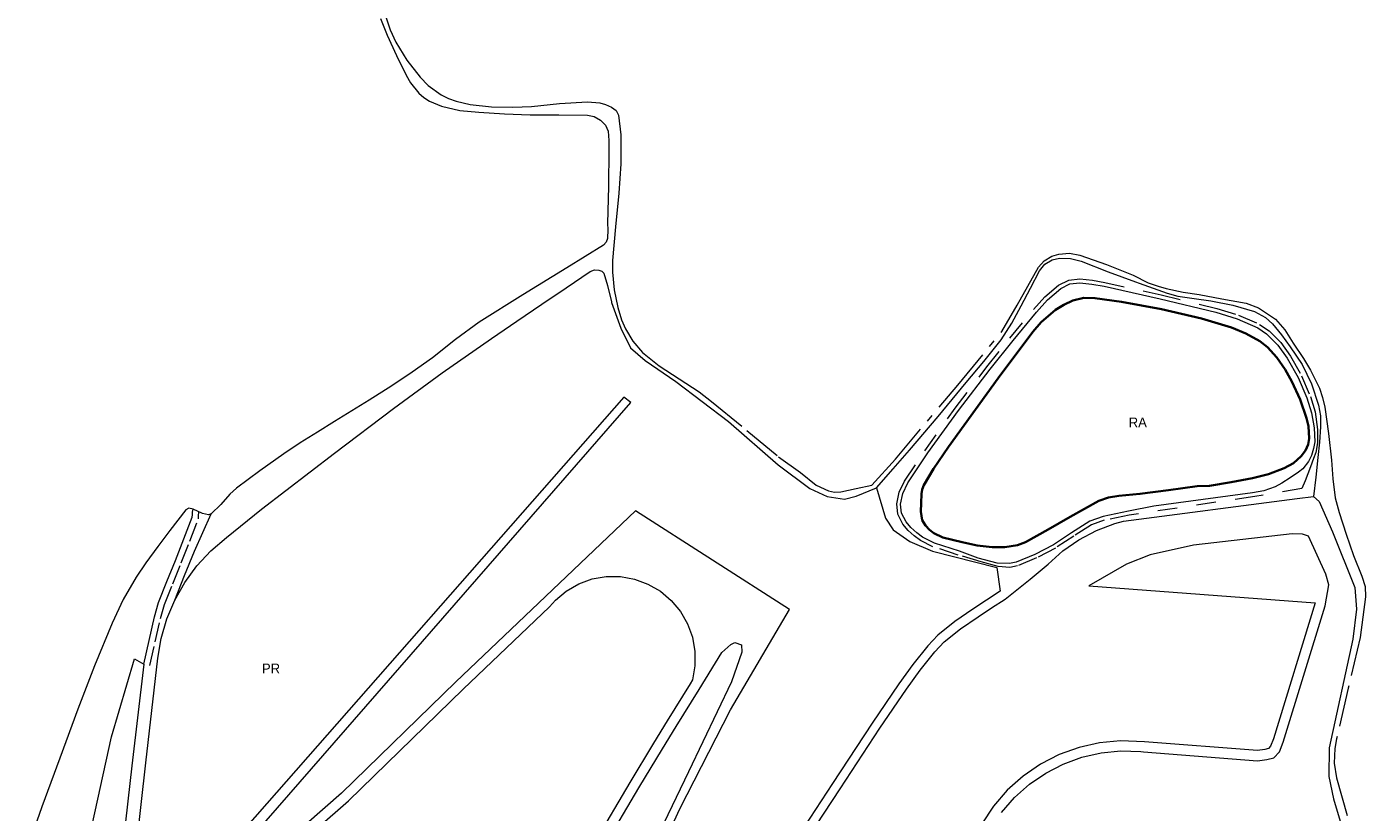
# Model space of a CAD drawing. Header units: metres. Extents: x 407555 to 411072, y 4571682 to 4574038.
# Tile 39 of 67: x 410430 to 410774, y 4572387 to 4572588. Entities that reach past the tile are written whole.
import ezdxf
from ezdxf.enums import TextEntityAlignment as Align

# ---------------------------------------------------------------- set-up
doc = ezdxf.new("R2010")
doc.units = ezdxf.units.M
doc.header["$MEASUREMENT"] = 0
doc.linetypes.add('bt5mv20_canale', pattern=[17.375, 10, -2.75, 1.875, -2.75])
doc.linetypes.add('bt5mv20_nopinta', pattern=[10, 5, -5])
for name, color, linetype, lineweight in [('CAN01_LN', 7, 'Continuous', 15), ('ELU02_CN', 7, 'Continuous', 15), ('ELU02_LN', 7, 'Continuous', 15), ('RAI01_CN', 7, 'Continuous', 15), ('RAI01_LN', 7, 'Continuous', 15), ('REC03_LN', 7, 'Continuous', 15), ('VIA16_LN', 7, 'Continuous', 15), ('VIA19_LN', 7, 'Continuous', 15)]:
    doc.layers.add(name, color=color, linetype=linetype, lineweight=lineweight)
doc.styles.add('034', font='txt')

msp = doc.modelspace()

# ---------------------------------------------------------------- linework, layer by layer
at = {"layer": 'CAN01_LN', "color": 202, "linetype": 'bt5mv20_canale', "lineweight": 15}
for points in [[(410521.29, 4572591.88, 377.28), (410522.81, 4572587.34, 376.06), (410524.27, 4572584.14, 375.07), (410527.02, 4572579.56, 373.58), (410530.48, 4572575.17, 372.2), (410532.48, 4572573.12, 371.57), (410535.81, 4572570.66, 370.71), (410537.65, 4572569.75, 370.33), (410539.64, 4572569.06, 369.98), (410543.25, 4572568.26, 369.44), (410548.67, 4572567.65, 368.7), (410554.11, 4572567.51, 368), (410558.89, 4572567.74, 367.46), (410566.06, 4572568.49, 366.78), (410573.23, 4572568.94, 365.96), (410576.31, 4572568.65, 365.23), (410577.81, 4572568.23, 364.8), (410579.3, 4572567.55, 364.46), (410580.48, 4572566.67, 364.27), (410581.12, 4572565.46, 364.07), (410581.67, 4572560.5, 363.2), (410581.69, 4572553.03, 361.83), (410581.23, 4572545.61, 360.35), (410580.38, 4572537, 358.46), (410579.61, 4572528.41, 356.26)], [(410579.61, 4572528.41, 356.26), (410579.59, 4572525.38, 355.38), (410580.02, 4572520.88, 354.02), (410580.93, 4572516.41, 352.62), (410581.91, 4572513.22, 351.58), (410582.88, 4572510.94, 350.78), (410584.78, 4572507.75, 349.6), (410587.26, 4572504.92, 348.44), (410591.53, 4572501.48, 346.9), (410598.34, 4572497.04, 344.78), (410601.69, 4572494.81, 343.72), (410604.86, 4572492.37, 342.61), (410613.92, 4572484.94, 339.26), (410621.98, 4572478.23, 335.91), (410627.58, 4572474.22, 334.32), (410631.61, 4572470.95, 333.04), (410634.7, 4572469.58, 332.5), (410636.27, 4572469.23, 332.31), (410637.85, 4572469.31, 332.21), (410641.82, 4572470.15, 332.12), (410645.79, 4572471, 332.02), (410651.81, 4572477.63, 331.78), (410667.79, 4572496.55, 330.94), (410678.99, 4572510.21, 330.34), (410682.91, 4572516.99, 330.08), (410685.66, 4572521.83, 330.09), (410688.41, 4572526.68, 330.09), (410689.85, 4572528.32, 330.09), (410691.8, 4572529.46, 330.09), (410693.55, 4572530.02, 330.09), (410696.27, 4572530.24, 330.09), (410698.9, 4572529.75, 330.09), (410705.75, 4572527.37, 330.11), (410712.52, 4572524.67, 330.15), (410716.37, 4572522.69, 330.19), (410718.9, 4572521.78, 330.21), (410720.97, 4572521.19, 330.23), (410725.36, 4572520.32, 330.25), (410729.43, 4572519.7, 330.23), (410735.18, 4572518.58, 329.9), (410741.4, 4572517.44, 329.6), (410744.58, 4572516.28, 329.6), (410748.86, 4572513.41, 329.6), (410751.3, 4572510.65, 329.6), (410753.39, 4572507.24, 329.6), (410756.02, 4572503.35, 329.47), (410757.85, 4572500.39, 329.25), (410760.1, 4572495.8, 328.82), (410760.92, 4572493.41, 328.61), (410761.47, 4572490.92, 328.42), (410762.41, 4572484.17, 327.98), (410763.19, 4572477.41, 327.53), (410763.54, 4572472.59, 327.17), (410764.15, 4572467.79, 326.77), (410765.14, 4572464.01, 326.31), (410766.98, 4572458.5, 325.4), (410768.84, 4572452.99, 324.83), (410770.97, 4572447.77, 324.69), (410771.8, 4572445.14, 324.63), (410771.92, 4572442.45, 324.56), (410771.22, 4572437.28, 324.42), (410770.51, 4572432.11, 324.27), (410767.5, 4572419.17, 322.7), (410764.5, 4572406.23, 321.13), (410764.05, 4572403.74, 320.76), (410763.9, 4572399.94, 320.07), (410764.5, 4572396.22, 319.44), (410767.39, 4572386.09, 318.02)]]:
    msp.add_polyline3d(points, dxfattribs=at)
at = {"layer": 'ELU02_LN', "color": 3, "linetype": 'Continuous', "lineweight": 15}
for points in [[(410455.55, 4572356.71, 352.91), (410460.41, 4572400.07, 355.48), (410463.44, 4572426.78, 358.52), (410464.29, 4572431.86, 359.9), (410465.73, 4572436.84, 359.9), (410467.76, 4572441.63, 359.9), (410470.34, 4572446.16, 359.9), (410473.44, 4572450.38, 359.9), (410476.99, 4572454.21, 359.9), (410480.96, 4572457.6, 359.9), (410489.93, 4572464.85, 359.81), (410508.6, 4572479.15, 359.32), (410523.67, 4572490.56, 358.87), (410536.06, 4572499.68, 358.79), (410548.66, 4572508.48, 358.75), (410555.1, 4572512.84, 358.53), (410561.54, 4572517.19, 358.25), (410567.71, 4572521.4, 357.93), (410573.89, 4572525.61, 357.5), (410574.94, 4572525.97, 357.37), (410576.05, 4572525.92, 357.16), (410576.83, 4572525.67, 357), (410577.34, 4572525.15, 356.76), (410578.28, 4572521.99, 355.32), (410579.34, 4572517.79, 353.57)], [(410579.34, 4572517.79, 353.57), (410579.35, 4572517.69, 353.54), (410581.68, 4572511.1, 351.85), (410584.18, 4572506.09, 350.67), (410587.88, 4572502.87, 349.27), (410595.78, 4572497.5, 345.92), (410609.18, 4572487.29, 340.54), (410621.85, 4572476.22, 335.11), (410629.99, 4572470.14, 334.58), (410634.38, 4572468.1, 333.3), (410638.82, 4572467.44, 332.46), (410641.81, 4572468.19, 332.46), (410647, 4572470.34, 332.46), (410649.28, 4572462.53, 332.46), (410651.24, 4572459.58, 332.3), (410655.47, 4572456.61, 332.14), (410661.33, 4572454.14, 332.14), (410677.72, 4572449.94, 331.22), (410678.58, 4572443.88, 331.44), (410675.1, 4572441.61, 331.6), (410671.62, 4572439.34, 331.76), (410667, 4572436.2, 331.9), (410662.67, 4572432.68, 331.98), (410660.1, 4572429.98, 332.07), (410656.29, 4572425.18, 332.3), (410652.71, 4572420.26, 332.54), (410645.92, 4572410.18, 333.02), (410635.77, 4572394.74, 333.71), (410625.6, 4572379.32, 334.28)], [(410480.14, 4572372.66, 351.15), (410584.29, 4572492.07, 349.04), (410582.46, 4572493.51, 349.04), (410483.27, 4572380.52, 351.43)], [(410627.56, 4572378.02, 334.28), (410637.73, 4572393.45, 333.71), (410647.88, 4572408.88, 333.02), (410654.64, 4572418.91, 332.54), (410658.16, 4572423.76, 332.3), (410661.88, 4572428.43, 332.07), (410664.27, 4572430.95, 331.98), (410668.41, 4572434.31, 331.9), (410672.92, 4572437.38, 331.76), (410676.39, 4572439.64, 331.6), (410679.87, 4572441.91, 331.44), (410686.27, 4572446.98, 330.9), (410690.88, 4572450.79, 330.9), (410694.6, 4572454.18, 330.9), (410698.71, 4572457.06, 330.9), (410703.16, 4572459.41, 330.9), (410707.87, 4572461.16, 330.9), (410710.11, 4572461.77, 330.9), (410754.45, 4572467.55, 329.47), (410758.59, 4572468.09, 329.34), (410760.02, 4572466.78, 329.02), (410763.43, 4572459.09, 327.03), (410769.17, 4572444.88, 325.9), (410769.56, 4572439.35, 325.69), (410768.61, 4572431.63, 324.09), (410762.62, 4572403.89, 320.85), (410762.53, 4572396.53, 320.83), (410763.72, 4572390.87, 319.91), (410773.82, 4572357.05, 315.72)], [(410582.17, 4572356.61, 337.25), (410596.78, 4572388.29, 338.75), (410609.67, 4572413.63, 339.86), (410624.76, 4572439.23, 340.63), (410585.45, 4572464.45, 341.75), (410539.59, 4572420.75, 345.4), (410510.35, 4572392.31, 348.5), (410492.28, 4572376.49, 350.55)], [(410678.93, 4572387.39, 326.49), (410682.25, 4572391.21, 326.49), (410686.03, 4572394.58, 326.49), (410690.21, 4572397.44, 326.49), (410694.71, 4572399.76, 326.49), (410699.46, 4572401.49, 326.49), (410704.4, 4572402.6, 326.49), (410709.44, 4572403.09, 326.49), (410714.5, 4572402.93, 326.49), (410715.21, 4572402.86, 326.49), (410744.34, 4572400.59, 326.49), (410746.68, 4572400.91, 326.49), (410748.44, 4572401.35, 326.49), (410749.91, 4572402.89, 326.49), (410750.84, 4572405.37, 326.49), (410761.56, 4572440.13, 326.23), (410762.49, 4572445.56, 326.23), (410761.76, 4572448.22, 326.23), (410757.31, 4572457.99, 326.23), (410755.81, 4572458.5, 326.23), (410753.17, 4572458.56, 326.23), (410727.96, 4572455.62, 326.23), (410716.85, 4572453.21, 326.23), (410710.85, 4572450.82, 326.23), (410701.22, 4572445.31, 326.23), (410759.07, 4572440.9, 326.23), (410748.38, 4572406.21, 326.49), (410747.66, 4572404.3, 326.49), (410747.08, 4572403.69, 326.49), (410746.19, 4572403.47, 326.49), (410744.26, 4572403.21, 326.49), (410715.47, 4572405.45, 326.49), (410709.35, 4572405.7, 326.49), (410703.99, 4572405.18, 326.49), (410698.73, 4572403.99, 326.49), (410693.66, 4572402.15, 326.49), (410688.87, 4572399.68, 326.49), (410684.42, 4572396.63, 326.49), (410680.39, 4572393.04, 326.49), (410676.86, 4572388.98, 326.49), (410673.86, 4572384.5, 326.49)], [(410495.3, 4572375.66, 350.39), (410512.12, 4572390.39, 348.5), (410541.4, 4572418.87, 345.4), (410563.48, 4572439.9, 343.58), (410564.99, 4572441.59, 343.4), (410567.78, 4572443.94, 343.1), (410570.94, 4572445.77, 342.78), (410574.37, 4572447.02, 342.44), (410577.96, 4572447.65, 342.12), (410581.61, 4572447.64, 341.8), (410585.2, 4572447, 341.5), (410588.63, 4572445.74, 341.24), (410591.79, 4572443.91, 341.01), (410594.59, 4572441.55, 340.83), (410596.94, 4572438.74, 340.7), (410598.76, 4572435.57, 340.63), (410600.01, 4572432.12, 340.61), (410600.64, 4572428.52, 340.65), (410600.64, 4572424.85, 340.75), (410600.01, 4572421.25, 340.9), (410599.38, 4572420.22, 341), (410593.55, 4572410.78, 341.9), (410590.05, 4572405.07, 342.29), (410584, 4572395.04, 342.4), (410575.02, 4572379.92, 341.91)], [(410577.36, 4572378.53, 341.91), (410586.34, 4572393.64, 342.4), (410592.38, 4572403.66, 342.29), (410595.87, 4572409.35, 341.9), (410601.7, 4572418.79, 341), (410607.52, 4572428.24, 340.1), (410609.79, 4572430.33, 339.76), (410610.79, 4572430.8, 339.73), (410612.5, 4572430.22, 339.73), (410612.62, 4572428.31, 339.73), (410610, 4572420.75, 339.43), (410598.95, 4572397.79, 339.03), (410585.4, 4572369.39, 337.53)], [(410441.75, 4572361.64, 358.56), (410451.65, 4572406.72, 358.83), (410457.52, 4572426.59, 359.36)], [(410457.52, 4572426.59, 359.36), (410459.85, 4572425.29, 358.97), (410456.78, 4572399.32, 355.67), (410453.03, 4572366.19, 354.17)]]:
    msp.add_polyline3d(points, dxfattribs=at)
at = {"layer": 'RAI01_LN', "color": 202, "linetype": 'Continuous', "lineweight": 35}
msp.add_polyline3d([(410728.93, 4572470.72, 329.91), (410721.61, 4572469.74, 329.91), (410714.29, 4572468.76, 329.91), (410708.92, 4572468.28, 329.91), (410706.28, 4572467.84, 329.91), (410703.77, 4572466.95, 329.91), (410700.09, 4572464.96, 329.91), (410696.49, 4572462.89, 329.91), (410690.85, 4572459.65, 329.91), (410685.02, 4572456.41, 329.91), (410682.97, 4572455.62, 329.91), (410679.76, 4572455.17, 329.91), (410676.54, 4572455.19, 329.91), (410672.7, 4572455.61, 329.91), (410668.86, 4572456.45, 329.91), (410663.92, 4572457.64, 329.91), (410661.62, 4572458.74, 329.91), (410660.54, 4572459.58, 329.91), (410659.52, 4572460.67, 329.91), (410658.7, 4572462.09, 329.91), (410658.35, 4572464.26, 329.91), (410658.42, 4572466.43, 329.91), (410658.45, 4572468.74, 329.91), (410658.63, 4572469.89, 329.91), (410659.07, 4572471.01, 329.91), (410661.54, 4572475.15, 329.91), (410665.42, 4572480.79, 329.91), (410669.42, 4572486.3, 329.91), (410678.04, 4572498.29, 329.91), (410686.92, 4572510.14, 329.91), (410689.05, 4572512.61, 329.91), (410692.75, 4572515.76, 329.91), (410694.86, 4572517.07, 329.91), (410697.16, 4572518.19, 329.91), (410699.96, 4572518.85, 329.91), (410702.76, 4572518.77, 329.91), (410709.58, 4572517.84, 329.91), (410719.79, 4572515.97, 329.91), (410729.98, 4572513.53, 329.91), (410737.63, 4572511.23, 329.91), (410741.32, 4572509.72, 329.91), (410744.92, 4572507.76, 329.91), (410746.88, 4572506.27, 329.91), (410749.27, 4572503.59, 329.91), (410751.34, 4572500.52, 329.91), (410753.09, 4572497.49, 329.91), (410755.17, 4572492.85, 329.91), (410756.81, 4572488.1, 329.91), (410757.32, 4572486.08, 329.91), (410757.52, 4572482.91, 329.91), (410757.22, 4572481.35, 329.91), (410756.57, 4572479.87, 329.91), (410755.48, 4572478.37, 329.91), (410753.46, 4572476.61, 329.91), (410751.09, 4572475.35, 329.91), (410747.12, 4572473.84, 329.91), (410743.06, 4572472.78, 329.91), (410737.56, 4572471.79, 329.91), (410732.05, 4572470.79, 329.91), (410728.93, 4572470.72, 329.91)], dxfattribs=at)
at = {"layer": 'REC03_LN', "color": 6, "linetype": 'Continuous', "lineweight": 15}
for points in [[(410520.28, 4572590.17, 377.73), (410522.05, 4572585.97, 376.78), (410524.39, 4572580.78, 375.49), (410526.89, 4572575.68, 374.13), (410528, 4572573.73, 373.56), (410530.07, 4572571.12, 372.63), (410531.35, 4572570.03, 372.18), (410532.83, 4572569.11, 371.76), (410535.88, 4572567.82, 371.07), (410540.59, 4572566.71, 370.22), (410545.41, 4572566.23, 369.52), (410551.97, 4572565.88, 368.83), (410558.53, 4572565.61, 368.1), (410565.87, 4572565.56, 366.89), (410573.18, 4572565.5, 365.55), (410574.88, 4572565.14, 365.16), (410576.47, 4572564.23, 364.78), (410577.81, 4572562.97, 364.68)], [(410577.81, 4572562.97, 364.68), (410578.48, 4572561.43, 364.59), (410578.62, 4572559.04, 364.24), (410578.63, 4572556.65, 363.88), (410578.52, 4572547.24, 362.42), (410578.31, 4572537.83, 360.91), (410578.36, 4572536.28, 360.39), (410578.32, 4572534.02, 359.16), (410577.98, 4572533.07, 358.69), (410577.26, 4572532.32, 358.51), (410572.59, 4572529.37, 358.76), (410567.87, 4572526.47, 359.04), (410556.66, 4572519.58, 359.53), (410545.48, 4572512.66, 359.92), (410539.46, 4572508.17, 360.05), (410533.56, 4572503.49, 360.18), (410528.43, 4572499.88, 360.29), (410523.24, 4572496.38, 360.39), (410517.43, 4572492.66, 360.19), (410508.61, 4572487.24, 359.31), (410504.21, 4572484.53, 358.94), (410499.83, 4572481.77, 358.82), (410495.65, 4572478.98, 359.27), (410489.54, 4572474.62, 360.69), (410486.53, 4572472.4, 361.29), (410483.52, 4572470.19, 361.55), (410481.82, 4572468.69, 361.56), (410479.51, 4572466.08, 361.57), (410477.09, 4572463.69, 361.59), (410476.39, 4572463.42, 361.6), (410474.88, 4572463.76, 361.61), (410472.46, 4572464.88, 361.63), (410471.41, 4572465.08, 361.64), (410470.59, 4572464.66, 361.65), (410468.55, 4572462.05, 362.11), (410466.53, 4572459.38, 362.55), (410463.47, 4572455.3, 362.52), (410460.42, 4572451.17, 362.49), (410457.92, 4572447.5, 362.47), (410454.59, 4572441.76, 362.45), (410451.75, 4572435.77, 362.43), (410447.27, 4572424.8, 362.68), (410443.03, 4572413.75, 363), (410438.41, 4572401.28, 362.9), (410433.87, 4572388.79, 362.87), (410430.02, 4572377.8, 363.18)]]:
    msp.add_polyline3d(points, dxfattribs=at)
at = {"layer": 'VIA16_LN', "color": 42, "linetype": 'bt5mv20_nopinta', "lineweight": 15}
for points in [[(410755.63, 4572470.15, 329.76), (410743.58, 4572468.08, 329.98), (410711.56, 4572463.34, 330.64), (410705.13, 4572462.02, 330.64), (410701.92, 4572460.86, 330.64), (410697.37, 4572457.97, 330.64), (410692.68, 4572454.93, 330.64), (410687.9, 4572452.41, 330.64), (410682.98, 4572450.36, 330.64), (410681.03, 4572449.95, 330.7), (410678.1, 4572450.22, 331.01), (410673.74, 4572451.41, 331.64), (410667.89, 4572453.15, 331.98), (410661.42, 4572455.25, 331.98), (410658.23, 4572456.86, 331.98), (410656.63, 4572458.01, 331.98), (410655.06, 4572459.45, 331.98), (410653.72, 4572461.04, 331.98), (410652.45, 4572463.56, 331.98), (410652.15, 4572466.21, 331.98), (410652.8, 4572469.22, 331.98), (410654.16, 4572472.05, 331.98), (410659.32, 4572479.79, 331.86), (410667.11, 4572490.65, 331.45), (410675.21, 4572501.22, 331.21), (410681.08, 4572508.57, 331.21), (410687.08, 4572515.84, 331.21), (410689.97, 4572519.08, 331.21), (410693.49, 4572522.07, 331.21), (410696.13, 4572523.36, 331.21), (410698.89, 4572523.66, 331.21), (410702.16, 4572523.32, 331.21), (410705.33, 4572522.76, 331.21), (410719.66, 4572519.59, 331.14), (410733.89, 4572516.11, 331.05), (410739.44, 4572514.45, 331.05), (410744.85, 4572512.05, 331.05), (410747.27, 4572510.41, 331.03), (410750.25, 4572507.41, 330.96), (410752.72, 4572503.94, 330.89), (410755.56, 4572498.94, 330.89), (410757.82, 4572493.68, 330.89), (410759.03, 4572489.73, 330.42), (410759.6, 4572485.18, 329.98), (410759.6, 4572481.77, 329.98), (410759.18, 4572479.34, 329.98), (410758.62, 4572477.8, 329.98), (410757.84, 4572475.69, 329.98), (410756.51, 4572472.07, 329.98), (410755.63, 4572470.15, 329.76)], [(410461.41, 4572424.94, 358.97), (410462.78, 4572430.97, 359.14), (410464.13, 4572436.95, 359.31), (410465.16, 4572440.52, 359.56), (410467.25, 4572445.81, 360.26), (410469.45, 4572451.16, 360.89), (410471.61, 4572456.7, 361.3), (410473.8, 4572462.43, 361.61), (410473.88, 4572463.35, 361.63), (410473.9, 4572463.94, 361.64), (410473.95, 4572464.19, 361.64)]]:
    msp.add_polyline3d(points, dxfattribs=at)
at = {"layer": 'VIA19_LN', "color": 7, "linetype": 'Continuous', "lineweight": 15}
for points in [[(410647, 4572470.34, 332.46), (410651.22, 4572475.15, 332.32), (410655.43, 4572479.96, 332.17), (410662.71, 4572488.53, 331.73), (410669.9, 4572497.18, 331.41), (410674.42, 4572502.58, 331.41), (410678.83, 4572508.09, 331.41), (410681.54, 4572512.38, 331.41), (410683.96, 4572516.84, 331.41), (410686.29, 4572521.29, 331.41), (410688.65, 4572525.77, 331.41), (410690.03, 4572527.44, 331.41), (410691.89, 4572528.55, 331.41), (410693.71, 4572528.96, 331.41), (410696.54, 4572528.86, 331.41), (410699.27, 4572528.17, 331.41), (410706.19, 4572525.48, 331.41), (410713.16, 4572522.9, 331.41), (410714.04, 4572522.63, 331.41), (410717.62, 4572521.32, 331.41), (410721.2, 4572520.01, 331.41), (410723.92, 4572519.26, 331.41), (410728.13, 4572518.65, 331.41), (410732.36, 4572518.06, 331.41), (410738, 4572516.97, 331.41), (410743.57, 4572515.38, 331.41), (410746.35, 4572513.82, 331.33), (410748.13, 4572512.22, 331.2), (410750.47, 4572509.39, 330.99), (410752.66, 4572506.35, 330.89), (410755.67, 4572501.81, 330.89), (410758.06, 4572496.91, 330.89), (410759.86, 4572491.42, 330.89), (410760.35, 4572488.66, 330.89), (410760.43, 4572485.88, 330.89), (410760.15, 4572481.96, 330.47), (410759.75, 4572478.03, 329.93), (410759.17, 4572473.06, 329.64), (410758.59, 4572468.09, 329.34)], [(410754.81, 4572474.27, 329.98), (410752.66, 4572472.88, 329.98), (410750.52, 4572471.49, 329.98), (410748.78, 4572470.54, 329.98), (410745.95, 4572469.56, 329.96), (410743.01, 4572469, 329.98), (410730.43, 4572467.33, 330.27), (410717.85, 4572465.66, 330.64), (410711.36, 4572464.32, 330.64), (410704.86, 4572462.98, 330.64), (410701.48, 4572461.76, 330.64), (410696.83, 4572458.81, 330.64), (410692.17, 4572455.79, 330.64), (410687.47, 4572453.32, 330.64), (410682.68, 4572451.32, 330.64), (410680.94, 4572450.95, 330.7), (410677.81, 4572451.06, 331.01), (410673, 4572452.36, 331.64), (410668.22, 4572454.1, 331.98), (410661.8, 4572456.18, 331.98), (410658.75, 4572457.72, 331.98), (410657.26, 4572458.79, 331.98), (410655.78, 4572460.14, 331.98), (410654.56, 4572461.59, 331.98), (410653.42, 4572463.85, 331.98), (410653.16, 4572466.16, 331.98), (410653.75, 4572468.89, 331.98), (410655.03, 4572471.55, 331.98), (410660.14, 4572479.22, 331.86), (410667.91, 4572490.05, 331.45), (410676, 4572500.6, 331.21), (410681.86, 4572507.94, 331.21), (410687.84, 4572515.19, 331.21), (410690.67, 4572518.36, 331.21), (410694.04, 4572521.23, 331.21), (410696.41, 4572522.38, 331.21), (410698.89, 4572522.65, 331.21), (410702.02, 4572522.33, 331.21), (410705.14, 4572521.78, 331.21), (410719.43, 4572518.62, 331.14), (410733.63, 4572515.14, 331.05), (410739.09, 4572513.51, 331.05), (410744.36, 4572511.17, 331.05), (410746.63, 4572509.64, 331.03), (410749.48, 4572506.76, 330.96), (410751.88, 4572503.4, 330.89), (410754.66, 4572498.49, 330.89), (410756.88, 4572493.33, 330.89), (410758.06, 4572489.49, 330.42), (410758.81, 4572485.62, 329.98), (410758.93, 4572482.1, 329.98), (410758.64, 4572480.32, 329.98), (410758.08, 4572478.56, 329.98), (410757.35, 4572477.07, 329.98), (410755.9, 4572475.13, 329.98), (410754.81, 4572474.27, 329.98)], [(410459.85, 4572425.29, 358.97), (410461.22, 4572431.32, 359.14), (410462.58, 4572437.35, 359.31), (410463.65, 4572441.04, 359.56), (410465.77, 4572446.41, 360.26), (410467.97, 4572451.75, 360.89), (410470.12, 4572457.27, 361.3), (410472.23, 4572462.79, 361.61), (410472.29, 4572463.45, 361.63), (410472.31, 4572464.12, 361.64), (410472.46, 4572464.88, 361.63)], [(410467.76, 4572441.63, 359.9), (410470.23, 4572447.91, 360.91), (410472.78, 4572454.17, 361.68), (410474.91, 4572458.94, 361.73), (410477.09, 4572463.69, 361.59)]]:
    msp.add_polyline3d(points, dxfattribs=at)

# ---------------------------------------------------------------- texts
at = {"layer": 'ELU02_CN', "color": 251, "linetype": 'Continuous', "lineweight": 0, "style": '034'}
msp.add_text('PR', height=2.5, dxfattribs=at).set_placement((410492.36, 4572424.16), align=Align.MIDDLE_CENTER)
at = {"layer": 'RAI01_CN', "color": 251, "linetype": 'Continuous', "lineweight": 0, "style": '034'}
msp.add_text('RA', height=2.5, dxfattribs=at).set_placement((410713.73, 4572487.01), align=Align.MIDDLE_CENTER)

doc.saveas('drawing.dxf')
